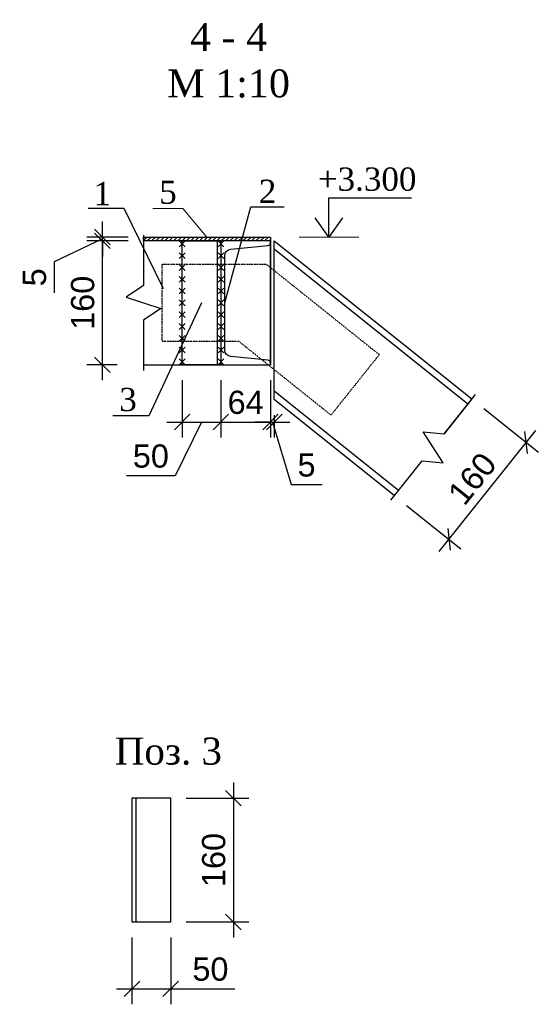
# Model space of a CAD drawing. Header units: millimetres. Extents: x 2063114 to 14983986, y -126020516 to 213791.
# Tile 59 of 256: x 2350533 to 2357236, y -1595451 to -1582733. Entities that reach past the tile are written whole.
import ezdxf

# ---------------------------------------------------------------- set-up
doc = ezdxf.new("R2010")
doc.units = ezdxf.units.MM
doc.linetypes.add('ACAD_ISO03W100', pattern=[30, 12, -18])
doc.layers.get('Defpoints').update_dxf_attribs({"color": 6, "lineweight": 35})
doc.layers.add('Текст', color=7, linetype='Continuous', lineweight=15)
doc.layers.add('Фундаменты', color=252, linetype='Continuous', lineweight=25)
doc.styles.add('GENERATED_STYLE_5', font='times.ttf')
doc.styles.get("Standard").update_dxf_attribs({"font": 'arial.ttf'})
doc.styles.add('stile1', font='ARIALN.TTF')
doc.styles.add('TIMES', font='times.ttf')
doc.dimstyles.new('10', dxfattribs={"dimtxt": 300, "dimasz": 200, "dimexe": 200, "dimexo": 200, "dimgap": 100, "dimtad": 1, "dimlfac": 0.1, "dimtxsty": 'Standard', "dimblk": 'OBLIQUE', "dimcen": 200, "dimdle": 200, "dimclrd": 256, "dimclre": 256, "dimclrt": 256, "dimadec": 0, "dimazin": 0, "dimtfac": 1, "dimtmove": 0, "dimatfit": 3, "dimldrblk": 'OBLIQUE', "dimfxl": 1, "dimlwd": -1, "dimlwe": -1, "dimarcsym": 0})
doc.dimstyles.new('50', dxfattribs={"dimtxt": 250, "dimasz": 250, "dimexe": 125, "dimexo": 125, "dimgap": 50, "dimtad": 1, "dimdec": 0, "dimlfac": 0.5, "dimtxsty": 'GENERATED_STYLE_5', "dimblk": 'OBLIQUE', "dimcen": 250, "dimdle": 125, "dimadec": 0, "dimazin": 0, "dimtfac": 1, "dimtdec": 0, "dimtmove": 0, "dimatfit": 3, "dimldrblk": 'OPEN90', "dimfxl": 1, "dimarcsym": 0})

# ---------------------------------------------------------------- blocks, each defined once
blk = doc.blocks.new('_Oblique')
at = {"color": 0, "linetype": 'ByBlock', "lineweight": -2}
blk.add_line((-0.5, -0.5), (0.5, 0.5), dxfattribs=at)
blk = doc.blocks.new('*D1075')
at = {"transparency": 16777216}
for p, q in [((2353294, -1592587), (2353294, -1594587)), ((2352684, -1592787), (2353494, -1592787)), ((2352684, -1594387), (2353494, -1594387))]:
    blk.add_line(p, q, dxfattribs=at)
at = {"layer": 'Defpoints', "color": 0, "lineweight": 30, "transparency": 16777216}
for p in [(2352484, -1592787), (2352484, -1594387), (2353294, -1594387)]:
    blk.add_point(p, dxfattribs=at)
at = {"transparency": 16777216, "xscale": 200, "yscale": 200, "zscale": 200}
for p, rotation in [((2353294, -1592787), 90), ((2353294, -1594387), 270)]:
    blk.add_blockref('_Oblique', p, dxfattribs=dict(at, rotation=rotation))
at = {"transparency": 16777216, "insert": (2353041, -1593587), "char_height": 300, "attachment_point": 5, "rotation": 90}
blk.add_mtext('160', dxfattribs=at)
blk = doc.blocks.new('*D1076')
at = {"transparency": 16777216}
for p, q in [((2351984, -1594587), (2351984, -1595451)), ((2352484, -1594587), (2352484, -1595451)), ((2351784, -1595251), (2352484, -1595251)), ((2352484, -1595251), (2353313, -1595251))]:
    blk.add_line(p, q, dxfattribs=at)
at = {"layer": 'Defpoints', "color": 0, "lineweight": 30, "transparency": 16777216}
for p in [(2351984, -1594387), (2352484, -1594387), (2352484, -1595251)]:
    blk.add_point(p, dxfattribs=at)
at = {"transparency": 16777216, "xscale": 200, "yscale": 200, "zscale": 200, "rotation": 180}
blk.add_blockref('_Oblique', (2351984, -1595251), dxfattribs=at)
at = {"transparency": 16777216, "xscale": 200, "yscale": 200, "zscale": 200}
blk.add_blockref('_Oblique', (2352484, -1595251), dxfattribs=at)
at = {"transparency": 16777216, "insert": (2352998, -1594998), "char_height": 300, "attachment_point": 5}
blk.add_mtext('50', dxfattribs=at)
blk = doc.blocks.new('*U106')
at = {"color": 0, "linetype": 'ByBlock', "lineweight": -2, "ltscale": 100}
blk.add_lwpolyline([(0, 0), (64, 0), (64, 2.3, 0.385314), (60.8, 5.8), (12.7, 10.6, -0.385314), (5, 19), (5, 141, -0.385314), (12.7, 149.4), (60.8, 154.2, 0.385314), (64, 157.7), (64, 160), (0, 160)], format="xyb", close=True, dxfattribs=at)
blk = doc.blocks.new('*D1081')
at = {"transparency": 16777216}
for p, q in [((2352633, -1587390), (2352633, -1588130)), ((2353133, -1587390), (2353133, -1588130)), ((2352433, -1587930), (2353333, -1587930)), ((2352883, -1587930), (2352542, -1588624)), ((2352542, -1588624), (2351914, -1588624))]:
    blk.add_line(p, q, dxfattribs=at)
at = {"layer": 'Defpoints', "color": 0, "lineweight": 30, "transparency": 16777216}
for p in [(2352633, -1587190), (2353133, -1587190), (2353133, -1587930)]:
    blk.add_point(p, dxfattribs=at)
at = {"transparency": 16777216, "xscale": 200, "yscale": 200, "zscale": 200, "rotation": 180}
blk.add_blockref('_Oblique', (2352633, -1587930), dxfattribs=at)
at = {"transparency": 16777216, "xscale": 200, "yscale": 200, "zscale": 200}
blk.add_blockref('_Oblique', (2353133, -1587930), dxfattribs=at)
at = {"transparency": 16777216, "insert": (2352228, -1588371), "char_height": 300, "attachment_point": 5}
blk.add_mtext('50', dxfattribs=at)
blk = doc.blocks.new('*D1082')
at = {"transparency": 16777216}
for p, q in [((2353133, -1587390), (2353133, -1588130)), ((2353773, -1587390), (2353773, -1588130)), ((2352933, -1587930), (2353973, -1587930))]:
    blk.add_line(p, q, dxfattribs=at)
at = {"layer": 'Defpoints', "color": 0, "lineweight": 30, "transparency": 16777216}
for p in [(2353133, -1587190), (2353773, -1587190), (2353773, -1587930)]:
    blk.add_point(p, dxfattribs=at)
at = {"transparency": 16777216, "xscale": 200, "yscale": 200, "zscale": 200, "rotation": 180}
blk.add_blockref('_Oblique', (2353133, -1587930), dxfattribs=at)
at = {"transparency": 16777216, "xscale": 200, "yscale": 200, "zscale": 200}
blk.add_blockref('_Oblique', (2353773, -1587930), dxfattribs=at)
at = {"transparency": 16777216, "insert": (2353453, -1587677), "char_height": 300, "attachment_point": 5}
blk.add_mtext('64', dxfattribs=at)
blk = doc.blocks.new('*D867')
at = {"transparency": 16777216}
for p, q in [((2351601, -1587390), (2351601, -1585390)), ((2351793, -1585590), (2351401, -1585590)), ((2351793, -1587190), (2351401, -1587190))]:
    blk.add_line(p, q, dxfattribs=at)
at = {"layer": 'Defpoints', "color": 0, "lineweight": 30, "transparency": 16777216}
for p in [(2351601, -1585590), (2351993, -1585590), (2351993, -1587190)]:
    blk.add_point(p, dxfattribs=at)
at = {"transparency": 16777216, "xscale": 200, "yscale": 200, "zscale": 200}
for p, rotation in [((2351601, -1585590), 90), ((2351601, -1587190), 270)]:
    blk.add_blockref('_Oblique', p, dxfattribs=dict(at, rotation=rotation))
at = {"transparency": 16777216, "insert": (2351348, -1586390), "char_height": 300, "attachment_point": 5, "rotation": 90}
blk.add_mtext('160', dxfattribs=at)
blk = doc.blocks.new('*D868')
at = {"transparency": 16777216}
for p, q in [((2351601, -1585540), (2351601, -1585340)), ((2351933, -1585540), (2351401, -1585540)), ((2351601, -1585590), (2351601, -1585540)), ((2351601, -1585590), (2351601, -1585540)), ((2351601, -1585565), (2350978, -1585862)), ((2351933, -1585590), (2351401, -1585590)), ((2351601, -1585590), (2351601, -1585790)), ((2350978, -1585862), (2350978, -1586261))]:
    blk.add_line(p, q, dxfattribs=at)
at = {"layer": 'Defpoints', "color": 0, "lineweight": 30, "transparency": 16777216}
for p in [(2351601, -1585540), (2352133, -1585540), (2352133, -1585590)]:
    blk.add_point(p, dxfattribs=at)
at = {"transparency": 16777216, "xscale": 200, "yscale": 200, "zscale": 200}
for p, rotation in [((2351601, -1585540), 270), ((2351601, -1585590), 90)]:
    blk.add_blockref('_Oblique', p, dxfattribs=dict(at, rotation=rotation))
at = {"transparency": 16777216, "insert": (2350725, -1586061), "char_height": 300, "attachment_point": 5, "rotation": 90}
blk.add_mtext('5', dxfattribs=at)
blk = doc.blocks.new('*D869')
at = {"transparency": 16777216}
for p, q in [((2353773, -1587390), (2353773, -1588130)), ((2353823, -1587839), (2353823, -1588130)), ((2353773, -1587930), (2353573, -1587930)), ((2353773, -1587930), (2353823, -1587930)), ((2353773, -1587930), (2353823, -1587930)), ((2353798, -1587930), (2354041, -1588738)), ((2353823, -1587930), (2354023, -1587930)), ((2354041, -1588738), (2354440, -1588738))]:
    blk.add_line(p, q, dxfattribs=at)
at = {"layer": 'Defpoints', "color": 0, "lineweight": 30, "transparency": 16777216}
for p in [(2353773, -1587190), (2353823, -1587639), (2353823, -1587930)]:
    blk.add_point(p, dxfattribs=at)
at = {"transparency": 16777216, "xscale": 200, "yscale": 200, "zscale": 200}
blk.add_blockref('_Oblique', (2353773, -1587930), dxfattribs=at)
at = {"transparency": 16777216, "xscale": 200, "yscale": 200, "zscale": 200, "rotation": 180}
blk.add_blockref('_Oblique', (2353823, -1587930), dxfattribs=at)
at = {"transparency": 16777216, "insert": (2354240, -1588486), "char_height": 300, "attachment_point": 5}
blk.add_mtext('5', dxfattribs=at)
blk = doc.blocks.new('*D1083')
at = {"transparency": 16777216}
for p, q in [((2356533, -1587757), (2357236, -1588319)), ((2355955, -1589600), (2357204, -1588038)), ((2355533, -1589006), (2356236, -1589569))]:
    blk.add_line(p, q, dxfattribs=at)
at = {"layer": 'Defpoints', "color": 0, "lineweight": 30, "transparency": 16777216}
for p in [(2356376, -1587632), (2357079, -1588194), (2355377, -1588882)]:
    blk.add_point(p, dxfattribs=at)
at = {"transparency": 16777216, "xscale": 200, "yscale": 200, "zscale": 200}
for p, rotation in [((2357079, -1588194), 51.3401917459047), ((2356080, -1589444), 231.3401917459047)]:
    blk.add_blockref('_Oblique', p, dxfattribs=dict(at, rotation=rotation))
at = {"transparency": 16777216, "insert": (2356382, -1588661), "char_height": 300, "attachment_point": 5, "rotation": 51.3402}
blk.add_mtext('160', dxfattribs=at)

msp = doc.modelspace()

# ---------------------------------------------------------------- hatches: boundary and pattern name
at = {"layer": 'Текст', "linetype": 'Continuous', "lineweight": 20}
h = msp.add_hatch(dxfattribs=at)
h.set_pattern_fill('ANSI31', scale=12.5)
h.set_pattern_definition([(45, (2558552.99, -1803985.528), (-28.0633004, 28.0633004), [])])
h.paths.add_polyline_path([(2353773.37065, -1585540.29053), (2352133.3706, -1585540.29053), (2352133.3706, -1585590.29053), (2353773.37065, -1585590.29053)])

# ---------------------------------------------------------------- linework, layer by layer
at = {"color": 0, "linetype": 'ByBlock', "lineweight": 15, "ltscale": 2}
msp.add_line((2354144.2445, -1585540.29053), (2354915.46972, -1585540.29053), dxfattribs=at)
for p, q in [((2352670.87063, -1585590.29053), (2352595.87063, -1585665.29054)), ((2352670.87063, -1585665.29053), (2352595.87063, -1585590.29054)), ((2353170.87065, -1585590.29053), (2353095.87065, -1585665.29053)), ((2353170.87065, -1585665.29053), (2353095.87065, -1585590.29053)), ((2352670.87063, -1585742.79053), (2352595.87063, -1585817.79054)), ((2352670.87063, -1585817.79053), (2352595.87063, -1585742.79054)), ((2353170.87065, -1585742.79053), (2353095.87065, -1585817.79053)), ((2353170.87065, -1585817.79053), (2353095.87065, -1585742.79053)), ((2356324.01456, -1587697.7076), (2353823.40884, -1585697.22302)), ((2352670.87063, -1585895.29053), (2352595.87063, -1585970.29054)), ((2352670.87063, -1585970.29053), (2352595.87063, -1585895.29054)), ((2353170.87065, -1585895.29053), (2353095.87065, -1585970.29053)), ((2353170.87065, -1585970.29053), (2353095.87065, -1585895.29053)), ((2352670.87064, -1586122.79053), (2352595.87063, -1586047.79054)), ((2352670.87063, -1586047.79053), (2352595.87064, -1586122.79054)), ((2353170.87065, -1586047.79053), (2353095.87065, -1586122.79053)), ((2353170.87065, -1586122.79053), (2353095.87065, -1586047.79053)), ((2352670.87064, -1586200.29053), (2352595.87064, -1586275.29054)), ((2352670.87064, -1586275.29053), (2352595.87064, -1586200.29054)), ((2353170.87065, -1586200.29053), (2353095.87065, -1586275.29053)), ((2353170.87065, -1586275.29053), (2353095.87065, -1586200.29053)), ((2352670.87064, -1586352.79053), (2352595.87064, -1586427.79054)), ((2352670.87064, -1586427.79053), (2352595.87064, -1586352.79054)), ((2353170.87065, -1586352.79053), (2353095.87065, -1586427.79053)), ((2353170.87065, -1586427.79053), (2353095.87065, -1586352.79053)), ((2352670.87064, -1586505.29053), (2352595.87064, -1586580.29054)), ((2352670.87064, -1586580.29053), (2352595.87064, -1586505.29054)), ((2353170.87065, -1586505.29053), (2353095.87065, -1586580.29053)), ((2353170.87065, -1586580.29053), (2353095.87065, -1586505.29053)), ((2352670.87065, -1586732.79053), (2352595.87064, -1586657.79054)), ((2352670.87064, -1586657.79053), (2352595.87065, -1586732.79054)), ((2353170.87065, -1586657.79053), (2353095.87065, -1586732.79053)), ((2353170.87065, -1586732.79053), (2353095.87065, -1586657.79053)), ((2352670.87065, -1586810.29053), (2352595.87065, -1586885.29054)), ((2352670.87065, -1586885.29053), (2352595.87065, -1586810.29054)), ((2353170.87065, -1586810.29053), (2353095.87065, -1586885.29053)), ((2353170.87065, -1586885.29053), (2353095.87065, -1586810.29053)), ((2352670.87065, -1586962.79053), (2352595.87065, -1587037.79054)), ((2352670.87065, -1587037.79053), (2352595.87065, -1586962.79054)), ((2353170.87065, -1586962.79053), (2353095.87065, -1587037.79053)), ((2353170.87065, -1587037.79053), (2353095.87065, -1586962.79053)), ((2352670.87065, -1587115.29053), (2352595.87065, -1587190.29054)), ((2352670.87065, -1587190.29053), (2352595.87065, -1587115.29054)), ((2353170.87065, -1587115.29053), (2353095.87065, -1587190.29053)), ((2353170.87065, -1587190.29053), (2353095.87065, -1587115.29053)), ((2355429.45125, -1588815.91174), (2353823.40884, -1587531.0778))]:
    msp.add_line(p, q)
for points in [[(2353183.37065, -1586390.29053), (2353517.93596, -1585149.72316), (2353950.90359, -1585149.72316)], [(2352392.85817, -1586209.81376), (2351884.41546, -1585172.41785), (2351417.30531, -1585172.41785)], [(2352133.3706, -1585515.29053), (2352133.3706, -1586165.29053), (2351908.3706, -1586315.29053), (2352358.3706, -1586465.29053), (2352133.3706, -1586615.29053), (2352133.3706, -1587265.29053)], [(2352133.3706, -1587190.29053), (2353773.37065, -1587190.29053), (2353773.37065, -1585590.29053), (2352133.3706, -1585590.29053)], [(2353773.37065, -1585590.29053), (2353773.37065, -1587190.29053)], [(2355376.97687, -1588881.50472), (2353823.40884, -1587638.65029), (2353823.40884, -1585589.65053), (2356376.48895, -1587632.11462)], [(2352883.37065, -1586390.29053), (2352203.73025, -1587849.70586), (2351736.6201, -1587849.70586)], [(2355330.12474, -1588940.06988), (2355736.17652, -1588432.50515), (2356005.57626, -1588455.93122), (2355747.88955, -1588057.68812), (2356017.28929, -1588081.11419), (2356423.34107, -1587573.54946)], [(2356376.48895, -1587632.11462), (2356017.28929, -1588081.11419)], [(2352033.96089, -1592787.02688), (2352033.96089, -1594386.98447)]]:
    msp.add_lwpolyline(points)
at = {"color": 7, "linetype": 'ByBlock', "lineweight": 18}
msp.add_lwpolyline([(2352252.86332, -1585172.41785), (2352642.10175, -1585172.41785), (2352953.37063, -1585540.29053)], dxfattribs=at)
msp.add_lwpolyline([(2353773.37065, -1585590.29053), (2352133.3706, -1585590.29053), (2352133.3706, -1585540.29053), (2353773.37065, -1585540.29053)], close=True)
at = {"lineweight": 30}
for points in [[(2353133.37065, -1585590.29053), (2353133.37065, -1587190.29053), (2352633.37065, -1587190.29053), (2352633.37065, -1585590.29053)], [(2351983.96089, -1592787.02688), (2351983.96089, -1594386.98447), (2352483.96089, -1594386.98447), (2352483.96089, -1592787.02688)]]:
    msp.add_lwpolyline(points, close=True, dxfattribs=at)
msp.add_lwpolyline([(2353083.37065, -1585590.29053), (2353083.37065, -1587190.29053)], dxfattribs=at)
at = {"linetype": 'ACAD_ISO03W100', "ltscale": 0.1}
msp.add_lwpolyline([(2352373.37065, -1585890.29053), (2353718.97452, -1585890.29053), (2355180.20372, -1587059.2739), (2354555.50868, -1587840.14271), (2353368.19346, -1586890.29053), (2352373.37065, -1586890.29053)], close=True, dxfattribs=at)

# ---------------------------------------------------------------- block references
at = {"lineweight": 30, "xscale": 10, "yscale": 10, "zscale": 10}
msp.add_blockref('*U106', (2353133.37065, -1587190.29053), dxfattribs=at)

# ---------------------------------------------------------------- texts
at = {"color": 0, "insert": (2353232.61764, -1583259.47889), "char_height": 360, "width": 1519.1299207, "attachment_point": 5, "style": 'TIMES'}
msp.add_mtext('4 - 4\\PМ 1:10', dxfattribs=at)
at = {"layer": 'Фундаменты', "color": 7, "linetype": 'Continuous', "lineweight": 30, "char_height": 300, "attachment_point": 5, "style": 'TIMES'}
for s, insert, width in [('+3.300', (2355022.71515, -1584795.14688), 934.2037298), ('2', (2353736.28429, -1584949.72317), 44.1762719)]:
    msp.add_mtext(s, dxfattribs=dict(at, insert=insert, width=width))
at = {"layer": 'Фундаменты', "color": 7, "linetype": 'Continuous', "lineweight": 30, "attachment_point": 5, "style": 'TIMES'}
for s, insert, char_height in [('5', (2352448.83532, -1584963.00147), 300), ('1', (2351601.56701, -1584978.68461), 300), ('3', (2351932.5921, -1587640.28948), 300), ('Поз. 3', (2352454.73861, -1592183.8273), 350)]:
    msp.add_mtext(s, dxfattribs=dict(at, insert=insert, char_height=char_height))

# ---------------------------------------------------------------- dimensions: what is measured, and where the dimension line sits
dim = msp.add_linear_dim(base=(2351601.21442, -1585540.29053), p1=(2352133.3706, -1585590.29053), p2=(2352133.3706, -1585540.29053), angle=90, dimstyle='10', override={"dimtmove": 1})
dim.commit()
dim.dimension.update_dxf_attribs({"geometry": '*D868', "text_midpoint": (2350977.95804, -1585961.62924), "dimtype": 160})
for base, p1, p2, picture, middle in [((2351601.21442, -1585590.29053), (2351993.37065, -1587190.29053), (2351993.37065, -1585590.29053), '*D867', (2351348.04252, -1586390.29053)), ((2353293.89859, -1594386.98447), (2352483.96089, -1592787.02688), (2352483.96089, -1594386.98447), '*D1075', (2353040.72669, -1593587.00567))]:
    dim = msp.add_linear_dim(base=base, p1=p1, p2=p2, angle=90, dimstyle='10')
    dim.commit()
    dim.dimension.update_dxf_attribs({"geometry": picture, "text_midpoint": middle})
dim = msp.add_linear_dim(base=(2353133.37065, -1587930.40822), p1=(2352633.37065, -1587190.29053), p2=(2353133.37065, -1587190.29053), dimstyle='10', override={"dimtmove": 1})
dim.commit()
dim.dimension.update_dxf_attribs({"geometry": '*D1081', "text_midpoint": (2352442.26958, -1588623.92842), "dimtype": 160})
for base, p1, p2, picture, middle in [((2353773.37065, -1587930.40822), (2353133.37065, -1587190.29053), (2353773.37065, -1587190.29053), '*D1082', (2353453.37065, -1587677.23632)), ((2353823.40884, -1587930.40822), (2353773.37065, -1587190.29053), (2353823.40884, -1587639.21029), '*D869', (2354140.69193, -1588485.52418))]:
    dim = msp.add_linear_dim(base=base, p1=p1, p2=p2, dimstyle='10', override={"dimtmove": 1})
    dim.commit()
    dim.dimension.update_dxf_attribs({"geometry": picture, "text_midpoint": middle})
dim = msp.add_aligned_dim(p1=(2355376.97687, -1588881.50472), p2=(2356376.48895, -1587632.11462), distance=-900.12806, dimstyle='10')
dim.commit()
dim.dimension.update_dxf_attribs({"geometry": '*D1083', "text_midpoint": (2356381.9208, -1588660.95998)})
dim = msp.add_linear_dim(base=(2352483.96089, -1595250.81008), p1=(2351983.96089, -1594386.98447), p2=(2352483.96089, -1594386.98447), dimstyle='10')
dim.commit()
dim.dimension.update_dxf_attribs({"geometry": '*D1076', "text_midpoint": (2352998.31969, -1594997.63818)})

# ---------------------------------------------------------------- leaders
at = {"color": 0, "linetype": 'ByBlock', "lineweight": 15, "ltscale": 2}
msp.add_leader([(2354529.85711, -1585540.29053), (2354529.85711, -1585032.01092), (2355594.72836, -1585032.01092)], dimstyle='50', override={"dimasz": 250, "dimgap": 125, "dimtad": 0, "dimtxsty": 'stile1', "dimldrblk": 'Open90'}, dxfattribs=at)

doc.saveas('drawing.dxf')
